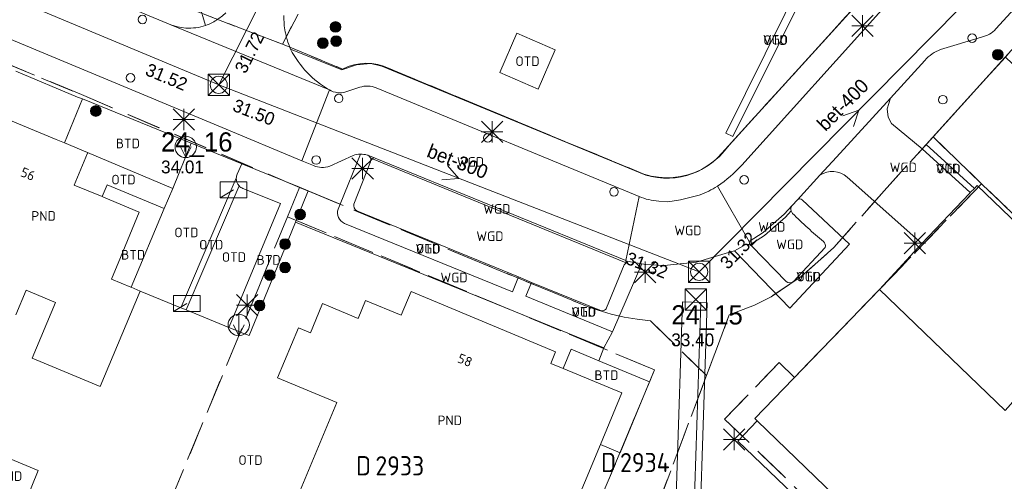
# Model space of a CAD drawing. Header units: metres. Extents: x 207644 to 210135, y 370459 to 373417.
# Tile 115 of 256: x 208417 to 208509, y 371834 to 371877. Entities that reach past the tile are written whole.
import ezdxf
from ezdxf.enums import TextEntityAlignment as Align

# ---------------------------------------------------------------- set-up
doc = ezdxf.new("R2010")
doc.units = ezdxf.units.M
doc.linetypes.add('HIDDEN2', pattern=[4.7625, 3.175, -1.5875])
for name, color, linetype in [('BTD', 7, 'Continuous'), ('combi_kolk', 7, 'Continuous'), ('CON_BxH300x300mm', 7, 'Continuous'), ('CON_BxH400x400mm', 7, 'Continuous'), ('DMM_BxH300x300mm', 7, 'Continuous'), ('DMM_BxH400x400mm', 7, 'Continuous'), ('GB', 1, 'Continuous'), ('INV_BxH300x300mm', 7, 'Continuous'), ('INV_BxH400x400mm', 7, 'Continuous'), ('KAD_perceelnummer', 212, 'Continuous'), ('KAD_sectie', 212, 'Continuous'), ('KAD_Vastgesteld_Perceel', 212, 'Continuous'), ('NAR', 7, 'Continuous'), ('NLV_inspectieput', 7, 'Continuous'), ('NNR_inspectieput', 7, 'Continuous'), ('NOD_inspectieput', 7, 'Continuous'), ('OTD', 7, 'Continuous'), ('PIJL', 7, 'Continuous'), ('PND', 7, 'Continuous'), ('VGO', 7, 'Continuous'), ('WGD', 7, 'Continuous')]:
    doc.layers.add(name, color=color, linetype=linetype)
for name, color, linetype, lineweight in [('GBOR', 7, 'Continuous', 25), ('GMV', 7, 'Continuous', 25), ('GP1', 7, 'Continuous', 30), ('Q21_lantaarnpaal', 1, 'Continuous', 0), ('Q23_kolk', 153, 'Continuous', 0), ('Q26_boom', 72, 'Continuous', 0), ('Q28_rioolput', 153, 'Continuous', 0), ('Q49_afvalbak-NGDW', 8, 'Continuous', 0)]:
    doc.layers.add(name, color=color, linetype=linetype, lineweight=lineweight)
doc.styles.add('ISO', font='isocpeur.ttf', dxfattribs={"height": 1})
doc.styles.add('ISOCP', font='ISOCP.shx', dxfattribs={"height": 1.8})

# ---------------------------------------------------------------- blocks, each defined once
blk = doc.blocks.new('ACMAP_ANN_TEMPLATE_Vastgesteld_Perceelnummer')
at = {"layer": 'KAD_perceelnummer', "style": 'ISOCP'}
blk.add_attdef('Perceelnummer', text='', height=1.8, dxfattribs=at).set_placement((0, 0), align=Align.MIDDLE)
at = {"layer": 'KAD_sectie', "style": 'ISOCP'}
blk.add_attdef('sectie', text='', height=1.8, dxfattribs=at).set_placement((-2.7, 0), align=Align.MIDDLE_RIGHT)
blk = doc.blocks.new('Q23')
blk.add_line((-1.25, -0.75), (0, 0))
blk.add_lwpolyline([(-1.25, -0.75), (1.25, -0.75), (1.25, 0.75), (-1.25, 0.75), (-1.25, -0.75)])
blk = doc.blocks.new('Q49')
blk.add_line((0, 1), (0, -1))
blk.add_lwpolyline([(-0.5, 0), (0, -1), (0.5, 0)])
blk.add_circle((0, 0), 1)
blk = doc.blocks.new('Q26')
blk.add_hatch(color=256).paths.add_polyline_path([(-0.452, -0.01, 1), (0.548, -0.01, 1)])
blk.add_circle((0.048, -0.01), 0.5)
blk = doc.blocks.new('Q21')
for p, q in [((-1, 1), (0, 0)), ((0, 1), (0, 0)), ((0, 0), (1, 1)), ((-1, 0), (0, 0)), ((-1, -1), (0, 0)), ((0, 0), (1, 0)), ((0, 0), (0, -1)), ((0, 0), (1, -1))]:
    blk.add_line(p, q)
blk = doc.blocks.new('Q28')
at = {"linetype": 'Continuous'}
for p, q in [((-1, -1), (1, 1)), ((-1, 1), (1, -1))]:
    blk.add_line(p, q, dxfattribs=at)
blk.add_lwpolyline([(1, 1), (1, -1), (-1, -1), (-1, 1)], close=True)

msp = doc.modelspace()

# ---------------------------------------------------------------- linework, layer by layer
at = {"layer": 'combi_kolk', "color": 253, "lineweight": 13}
for centre in [(208428.06, 371877.08), (208505.78, 371875.33), (208426.95, 371871.62), (208446.45, 371869.7), (208503.03, 371869.58), (208460.41, 371866.01), (208444.34, 371863.93), (208484.43, 371862.07), (208472.23, 371860.95)]:
    msp.add_circle(centre, 0.4, dxfattribs=at)
at = {"layer": 'CON_BxH300x300mm', "color": 253, "linetype": 'Continuous', "lineweight": 13}
for points in [[(208435.21, 371870.97), (208457.44, 371914.91)], [(208435.21, 371870.97), (208387.56, 371890.88)], [(208480.21, 371853.46), (208435.21, 371870.97)]]:
    msp.add_lwpolyline(points, dxfattribs=at)
at = {"layer": 'CON_BxH400x400mm', "color": 253, "linetype": 'Continuous', "lineweight": 13}
msp.add_lwpolyline([(208510.13, 371883.74), (208480.21, 371853.46)], dxfattribs=at)
at = {"layer": 'GB', "color": 253, "linetype": 'Continuous', "lineweight": 13}
for points in [[(208414.401, 371868.152), (208419.991, 371865.854)], [(208419.991, 371865.854), (208420.772, 371865.533)], [(208422.933, 371864.644), (208420.772, 371865.533)], [(208421.679, 371861.581), (208422.908, 371864.582)], [(208422.908, 371864.582), (208422.933, 371864.644)], [(208424.288, 371860.499), (208421.679, 371861.581)], [(208424.422, 371860.444), (208424.288, 371860.499)], [(208427.772, 371859.054), (208424.422, 371860.444)], [(208426.014, 371854.794), (208427.772, 371859.054)], [(208425.182, 371852.779), (208426.014, 371854.794)], [(208426.975, 371852.026), (208425.182, 371852.779)], [(208427.002, 371852.015), (208426.975, 371852.026)], [(208427.86, 371851.655), (208427.002, 371852.015)], [(208417.167, 371851.732), (208416.203, 371849.437)], [(208419.924, 371850.575), (208417.167, 371851.732)], [(208427.766, 371851.431), (208424.107, 371842.713)], [(208427.86, 371851.655), (208427.766, 371851.431)], [(208453.225, 371851.62), (208452.297, 371849.389)], [(208466.768, 371845.975), (208453.225, 371851.62)], [(208497.097, 371851.812), (208485.419, 371839.718), (208485.633, 371839.511)], [(208513.469, 371845.651), (208508.858, 371840.472), (208497.097, 371851.812)], [(208417.744, 371845.384), (208419.924, 371850.575)], [(208444.94, 371850.492), (208444.587, 371849.65)], [(208448.277, 371849.104), (208444.94, 371850.492)], [(208448.97, 371850.773), (208448.277, 371849.104)], [(208452.297, 371849.389), (208448.97, 371850.773)], [(208444.587, 371849.65), (208443.795, 371847.736)], [(208442.67, 371848.203), (208440.724, 371843.522)], [(208443.795, 371847.736), (208442.67, 371848.203)], [(208466.327, 371844.872), (208466.768, 371845.975)], [(208424.107, 371842.713), (208417.744, 371845.384)], [(208467.475, 371844.397), (208466.327, 371844.872)], [(208472.97, 371842.121), (208467.475, 371844.397)], [(208440.724, 371843.522), (208446.263, 371841.219)], [(208470.952, 371837.284), (208472.97, 371842.121)], [(208446.263, 371841.219), (208441.432, 371829.601)], [(208485.633, 371839.511), (208501.087, 371824.598), (208499.325, 371822.775)], [(208470.952, 371837.284), (208464.963, 371822.929)], [(208414.158, 371836.577), (208418.312, 371834.862)], [(208418.312, 371834.862), (208417.167, 371832.089)]]:
    msp.add_lwpolyline(points, dxfattribs=at)
at = {"layer": 'GBOR', "color": 253, "linetype": 'Continuous', "lineweight": 13}
for points in [[(208478.634, 371850.639), (208480.363, 371850.587)], [(208480.363, 371850.587), (208480.96, 371850.568)]]:
    msp.add_lwpolyline(points, dxfattribs=at)
at = {"layer": 'GMV', "color": 253, "linetype": 'Continuous', "lineweight": 13}
for points in [[(208430.728, 371876.595), (208387.669, 371894.508)], [(208435.542, 371866.966), (208387.426, 371887.033)], [(208492.625, 371884.772), (208483.37, 371866.125), (208482.697, 371866.459), (208491.952, 371885.106)], [(208515.922, 371884.893), (208508.005, 371876.217)], [(208482.326, 371864.57), (208495.802, 371879.396)], [(208433.367, 371878.517), (208433.986, 371876.533)], [(208497.606, 371878.29), (208484.19, 371863.448)], [(208430.728, 371876.595), (208431.026, 371876.49)], [(208445.58, 371870.492), (208430.728, 371876.595)], [(208431.026, 371876.49), (208431.337, 371876.403)], [(208431.337, 371876.403), (208431.733, 371876.325)], [(208431.733, 371876.325), (208432.135, 371876.286)], [(208501.461, 371865.393), (208511.208, 371876.148)], [(208463.141, 371875.808), (208461.539, 371872.113)], [(208466.72, 371874.256), (208463.141, 371875.808)], [(208502.821, 371874.272), (208506.647, 371875.435)], [(208441.873, 371874.494), (208441.946, 371874.306)], [(208441.946, 371874.306), (208446.737, 371872.389)], [(208465.118, 371870.561), (208466.72, 371874.256)], [(208498.138, 371869.735), (208501.356, 371873.251)], [(208446.737, 371872.389), (208448.121, 371872.846)], [(208448.121, 371872.846), (208449.462, 371872.966)], [(208449.462, 371872.966), (208450.499, 371872.718)], [(208450.499, 371872.718), (208474.148, 371862.953)], [(208422, 371869.824), (208416.221, 371872.255)], [(208461.539, 371872.113), (208465.118, 371870.561)], [(208445.58, 371870.492), (208442.991, 371863.863)], [(208448.435, 371870.736), (208447.117, 371870.301)], [(208474.585, 371860.509), (208449.963, 371870.693)], [(208420.772, 371865.533), (208422.444, 371869.643)], [(208422.444, 371869.643), (208422, 371869.824)], [(208432.628, 371865.501), (208422.444, 371869.643)], [(208493.068, 371864.195), (208498.138, 371869.735)], [(208497.819, 371868.726), (208498.138, 371869.735)], [(208497.91, 371867.953), (208497.819, 371868.726)], [(208498.214, 371867.348), (208497.91, 371867.953)], [(208442.991, 371863.863), (208435.542, 371866.966)], [(208501.088, 371864.981), (208498.214, 371867.348)], [(208432.628, 371865.501), (208430.903, 371861.274)], [(208432.628, 371865.501), (208437.363, 371863.575)], [(208501.461, 371865.393), (208501.088, 371864.981)], [(208505.582, 371860.872), (208501.088, 371864.981)], [(208505.988, 371861.277), (208501.461, 371865.393)], [(208422.933, 371864.644), (208430.903, 371861.274)], [(208445.604, 371863.368), (208447.79, 371864.367)], [(208446.589, 371859.791), (208448.498, 371864.484)], [(208449.142, 371864.387), (208449.117, 371864.396)], [(208449.167, 371864.376), (208449.142, 371864.387)], [(208449.167, 371864.376), (208473.348, 371854.518)], [(208473.357, 371854.299), (208449.455, 371864.088)], [(208449.456, 371863.916), (208449.455, 371864.088)], [(208491.521, 371862.499), (208493.068, 371864.195)], [(208437.363, 371863.575), (208436.947, 371862.59)], [(208442.767, 371861.377), (208437.363, 371863.575)], [(208442.991, 371863.863), (208444.082, 371863.408)], [(208447.879, 371859.81), (208449.429, 371863.747)], [(208449.429, 371863.747), (208449.456, 371863.916)], [(208436.856, 371862.24), (208431.671, 371850.095)], [(208491.521, 371862.499), (208489.409, 371860.207)], [(208494.073, 371862.332), (208501.072, 371856.106)], [(208424.288, 371860.499), (208424.749, 371861.611)], [(208424.749, 371861.611), (208430.096, 371859.381)], [(208430.903, 371861.274), (208430.096, 371859.381)], [(208432.155, 371849.897), (208437.124, 371861.503)], [(208440.99, 371859.844), (208437.469, 371861.273)], [(208443.603, 371861.032), (208442.767, 371861.377)], [(208484.887, 371856.294), (208481.92, 371861.496)], [(208505.582, 371860.872), (208505.988, 371861.277)], [(208505.988, 371861.277), (208506.256, 371861.545)], [(208506.256, 371861.545), (208517.914, 371850.325)], [(208442.401, 371858.097), (208443.603, 371861.032)], [(208446.589, 371859.791), (208443.603, 371861.032)], [(208474.585, 371860.509), (208473.348, 371854.518)], [(208480.223, 371860.647), (208478.452, 371860.198)], [(208505.522, 371860.809), (208501.072, 371856.106)], [(208505.582, 371860.872), (208505.522, 371860.809)], [(208427.002, 371852.015), (208430.096, 371859.381)], [(208436.537, 371849.111), (208440.99, 371859.844)], [(208446.589, 371859.791), (208446.405, 371859.34)], [(208477.281, 371860.018), (208476.417, 371860.077)], [(208478.452, 371860.198), (208477.281, 371860.018)], [(208488.91, 371859.665), (208488.157, 371858.848)], [(208489.409, 371860.207), (208488.91, 371859.665)], [(208494.299, 371856.042), (208489.864, 371860.187)], [(208463.295, 371852.975), (208448.133, 371859.177)], [(208488.157, 371858.848), (208486.199, 371857.128)], [(208488.281, 371858.575), (208486.323, 371856.855)], [(208488.817, 371859.164), (208488.281, 371858.575)], [(208442.401, 371858.097), (208439.772, 371851.682)], [(208443.457, 371857.666), (208442.401, 371858.097)], [(208471.274, 371846.328), (208443.457, 371857.666)], [(208446.983, 371858), (208462.712, 371851.579)], [(208486.199, 371857.128), (208484.887, 371856.294)], [(208486.323, 371856.855), (208484.968, 371855.991)], [(208484.508, 371855.988), (208483.506, 371855.433)], [(208484.968, 371855.991), (208484.887, 371856.294)], [(208485.143, 371855.857), (208484.968, 371855.991)], [(208488.342, 371852.545), (208485.143, 371855.857)], [(208494.299, 371856.042), (208488.702, 371850.054)], [(208492.008, 371855.749), (208489.041, 371852.568)], [(208497.097, 371851.812), (208501.072, 371856.106)], [(208483.259, 371855.352), (208481.095, 371854.713)], [(208483.506, 371855.433), (208483.259, 371855.352)], [(208488.702, 371850.054), (208483.506, 371855.433)], [(208473.193, 371854.106), (208471.539, 371850.076)], [(208472.096, 371847.829), (208474.829, 371854.209)], [(208473.357, 371854.299), (208473.193, 371854.106)], [(208473.357, 371854.299), (208473.348, 371854.518)], [(208474.829, 371854.209), (208473.787, 371854.405)], [(208474.829, 371854.209), (208475.217, 371854.155)], [(208475.217, 371854.155), (208476.929, 371854.044)], [(208476.929, 371854.044), (208478.751, 371854.244)], [(208478.751, 371854.244), (208479.952, 371854.376)], [(208479.952, 371854.376), (208481.095, 371854.713)], [(208462.712, 371851.579), (208463.295, 371852.975)], [(208464.499, 371852.451), (208463.295, 371852.975)], [(208464.499, 371852.451), (208463.961, 371851.169)], [(208464.499, 371852.451), (208470.892, 371849.862)], [(208431.671, 371850.095), (208427.86, 371851.655)], [(208439.772, 371851.682), (208438.052, 371847.482)], [(208463.961, 371851.169), (208472.096, 371847.829)], [(208477.575, 371818.072), (208478.634, 371850.639)], [(208479.336, 371818.991), (208480.363, 371850.587)], [(208479.935, 371819.017), (208480.96, 371850.568)], [(208432.155, 371849.897), (208431.671, 371850.095)], [(208436.167, 371848.254), (208432.155, 371849.897)], [(208436.167, 371848.254), (208436.537, 371849.111)], [(208437.182, 371847.838), (208436.167, 371848.254)], [(208437.227, 371847.82), (208437.182, 371847.838)], [(208438.052, 371847.482), (208437.227, 371847.82)], [(208471.274, 371846.328), (208472.096, 371847.829)], [(208467.475, 371844.397), (208468.235, 371846.22)], [(208468.235, 371846.22), (208470.824, 371845.14)], [(208470.824, 371845.14), (208471.274, 371846.328)], [(208475.571, 371843.161), (208470.824, 371845.14)], [(208472.797, 371836.521), (208475.571, 371843.161)], [(208470.952, 371837.284), (208472.797, 371836.521)]]:
    msp.add_lwpolyline(points, dxfattribs=at)
for points in [[(208434.991, 371877.028, -0.058683), (208433.986, 371876.533)], [(208435.878, 371877.714, -0.045131), (208434.991, 371877.028)], [(208441.316, 371877.45, 0.053108), (208441.44, 371875.943)], [(208433.073, 371876.318, -0.042667), (208432.135, 371876.286)], [(208433.986, 371876.533, -0.060253), (208433.073, 371876.318)], [(208506.647, 371875.435, 0.166376), (208508.005, 371876.217)], [(208441.44, 371875.943, 0.017279), (208441.542, 371875.477)], [(208441.542, 371875.477, 0.037806), (208441.873, 371874.494)], [(208441.946, 371874.306, 0.14581), (208445.58, 371870.492)], [(208501.356, 371873.251, -0.134377), (208502.821, 371874.272)], [(208447.117, 371870.301, -0.210218), (208445.58, 371870.492)], [(208449.963, 371870.693, 0.186518), (208448.435, 371870.736)], [(208448.498, 371864.484, 0.08064), (208447.79, 371864.367)], [(208449.117, 371864.396, 0.067633), (208448.498, 371864.484)], [(208449.455, 371864.088, 0.180556), (208449.167, 371864.376)], [(208474.148, 371862.953, 0.344955), (208482.326, 371864.57)], [(208444.082, 371863.408, 0.203677), (208445.604, 371863.368)], [(208481.92, 371861.496, 0.068691), (208484.19, 371863.448)], [(208437.124, 371861.503, -0.212322), (208436.856, 371862.24)], [(208436.856, 371862.24, -0.093882), (208436.947, 371862.59)], [(208491.521, 371862.499, -0.344448), (208494.073, 371862.332)], [(208437.124, 371861.503, 0.109699), (208437.469, 371861.273)], [(208481.92, 371861.496, -0.067641), (208480.223, 371860.647)], [(208474.585, 371860.509, 0.081954), (208476.417, 371860.077)], [(208489.864, 371860.187, 0.360419), (208489.409, 371860.207)], [(208448.133, 371859.177, -0.29676), (208447.879, 371859.81)], [(208488.817, 371859.164, -0.249428), (208488.91, 371859.665)], [(208446.405, 371859.34, 0.413171), (208446.983, 371858)], [(208488.955, 371858.932, -0.123239), (208488.817, 371859.164)], [(208491.861, 371856.287, -0.023606), (208488.955, 371858.932)], [(208484.968, 371855.991, 0.154341), (208484.508, 371855.988)], [(208492.008, 371855.749, 0.317503), (208491.861, 371856.287)], [(208473.787, 371854.405, 0.237673), (208473.357, 371854.299)], [(208489.041, 371852.568, -0.381984), (208488.342, 371852.545)], [(208471.539, 371850.076, -0.429238), (208470.892, 371849.862)]]:
    msp.add_lwpolyline(points, format="xyb", dxfattribs=at)
at = {"layer": 'GP1', "color": 253, "linetype": 'Continuous', "lineweight": 13}
for points in [[(208483.826, 371837.587), (208485.633, 371839.511)], [(208499.325, 371822.775), (208483.826, 371837.587)]]:
    msp.add_lwpolyline(points, dxfattribs=at)
at = {"layer": 'KAD_Vastgesteld_Perceel', "color": 253, "linetype": 'HIDDEN2', "lineweight": 13}
for points in [[(208442.762, 371861.361), (208441.644, 371858.613), (208438.964, 371852.025), (208430.707, 371832.027), (208430.473, 371831.475), (208428.681, 371827.251), (208412.538, 371834.033), (208413.752, 371836.98), (208360.53, 371861.671), (208372.043, 371888.466), (208372.972, 371890.623), (208375.56, 371889.415), (208379.035, 371888.037), (208422.347, 371870.053), (208442.762, 371861.361)], [(208506.757, 371861.618), (208506.658, 371861.713), (208502.11, 371866.087), (208508.893, 371873.561), (208533.826, 371849.509), (208526.877, 371842.27), (208506.757, 371861.618)], [(208441.644, 371858.613), (208442.762, 371861.361), (208443.923, 371860.878), (208459.601, 371854.367), (208469.568, 371850.276), (208470.75, 371849.858), (208471.954, 371849.508), (208473.175, 371849.226), (208474.411, 371849.014), (208475.657, 371848.873), (208480.894, 371843.738), (208472.757, 371822.077), (208468.653, 371811.241), (208467.295, 371809.847), (208462.543, 371811.989), (208476.031, 371844.28), (208441.644, 371858.613)], [(208462.543, 371811.989), (208428.681, 371827.251), (208430.473, 371831.475), (208430.707, 371832.027), (208438.964, 371852.025), (208441.644, 371858.613), (208476.031, 371844.28), (208462.543, 371811.989)]]:
    msp.add_lwpolyline(points, close=True, dxfattribs=at)
for points in [[(208515.625, 371880.979), (208508.893, 371873.561), (208502.11, 371866.087), (208497.539, 371861.05), (208492.809, 371855.737), (208489.749, 371853.013), (208486.941, 371851.129), (208485.384, 371850.345), (208483.027, 371849.426), (208480.894, 371843.738), (208475.657, 371848.873), (208474.411, 371849.014), (208473.175, 371849.226), (208471.954, 371849.508), (208470.75, 371849.858), (208469.568, 371850.276), (208459.601, 371854.367), (208443.923, 371860.878), (208442.762, 371861.361), (208422.347, 371870.053), (208379.035, 371888.037)], [(208446.441, 371884.887), (208441.17, 371874.763), (208431.696, 371878.409)], [(208495.774, 371879.379), (208488.582, 371871.451), (208483.006, 371865.326), (208482.585, 371864.774), (208482.112, 371864.266), (208481.591, 371863.807), (208481.028, 371863.401), (208480.427, 371863.053), (208479.795, 371862.765), (208479.138, 371862.541), (208478.462, 371862.383), (208477.773, 371862.292), (208477.079, 371862.269), (208476.386, 371862.315), (208475.701, 371862.429), (208475.031, 371862.609), (208460.29, 371868.714), (208450.658, 371872.722), (208450.114, 371872.872), (208449.556, 371872.96), (208448.991, 371872.984), (208448.428, 371872.944), (208447.873, 371872.84), (208447.333, 371872.674), (208446.815, 371872.448), (208441.873, 371874.494), (208441.17, 371874.763), (208446.441, 371884.887)], [(208431.696, 371878.409), (208441.17, 371874.763), (208441.873, 371874.494), (208446.815, 371872.448), (208447.333, 371872.674), (208447.873, 371872.84), (208448.428, 371872.944), (208448.991, 371872.984), (208449.556, 371872.96), (208450.114, 371872.872), (208450.658, 371872.722), (208460.29, 371868.714), (208475.031, 371862.609), (208475.701, 371862.429), (208476.386, 371862.315), (208477.079, 371862.269), (208477.773, 371862.292), (208478.462, 371862.383), (208479.138, 371862.541), (208479.795, 371862.765), (208480.427, 371863.053), (208481.028, 371863.401), (208481.591, 371863.807), (208482.112, 371864.266), (208482.585, 371864.774), (208483.006, 371865.326), (208488.582, 371871.451), (208495.774, 371879.379)], [(208472.757, 371822.077), (208480.894, 371843.738), (208483.027, 371849.426), (208485.384, 371850.345), (208486.941, 371851.129), (208489.749, 371853.013), (208492.809, 371855.737), (208497.539, 371861.05), (208502.11, 371866.087), (208506.658, 371861.713), (208497.097, 371851.812), (208497.097, 371851.812), (208489.144, 371843.576), (208487.699, 371844.958), (208482.591, 371839.668), (208498.258, 371824.549)], [(208498.258, 371824.549), (208482.591, 371839.668), (208487.699, 371844.958), (208489.144, 371843.576), (208497.097, 371851.812), (208497.097, 371851.812), (208506.658, 371861.713), (208506.757, 371861.618), (208526.877, 371842.27)]]:
    msp.add_lwpolyline(points, dxfattribs=at)
at = {"layer": 'NOD_inspectieput', "color": 253, "lineweight": 13}
for centre in [(208435.21, 371870.97), (208480.21, 371853.46)]:
    msp.add_circle(centre, 0.8, dxfattribs=at)
at = {"layer": 'PIJL', "color": 253, "lineweight": 13}
for points in [[(208493.65, 371868.08), (208495.17, 371868.6), (208494.67, 371867.07)], [(208456.63, 371863.41), (208457.71, 371862.21), (208456.11, 371862.07)]]:
    msp.add_lwpolyline(points, dxfattribs=at)

# ---------------------------------------------------------------- block references
at = {"layer": 'KAD_Vastgesteld_Perceel', "color": 253, "linetype": 'HIDDEN2', "lineweight": 13}
ref = msp.add_blockref('ACMAP_ANN_TEMPLATE_Vastgesteld_Perceelnummer', (208452.17, 371835.301), dxfattribs=at)
ref.add_attrib('Perceelnummer', '2933', dxfattribs={"layer": 'KAD_perceelnummer', "lineweight": 13, "height": 1.8, "style": 'ISOCP'}).set_placement((208452.17, 371835.301), align=Align.MIDDLE)
ref.add_attrib('sectie', 'D', dxfattribs={"layer": 'KAD_sectie', "lineweight": 13, "height": 1.8, "style": 'ISOCP'}).set_placement((208449.47, 371835.301), align=Align.MIDDLE_RIGHT)
ref = msp.add_blockref('ACMAP_ANN_TEMPLATE_Vastgesteld_Perceelnummer', (208475.123, 371835.604), dxfattribs=at)
ref.add_attrib('Perceelnummer', '2934', dxfattribs={"layer": 'KAD_perceelnummer', "lineweight": 13, "height": 1.8, "style": 'ISOCP'}).set_placement((208475.123, 371835.604), align=Align.MIDDLE)
ref.add_attrib('sectie', 'D', dxfattribs={"layer": 'KAD_sectie', "lineweight": 13, "height": 1.8, "style": 'ISOCP'}).set_placement((208472.423, 371835.604), align=Align.MIDDLE_RIGHT)
at = {"layer": 'Q21_lantaarnpaal', "color": 253}
for p in [(208495.508, 371876.495), (208431.953, 371867.73), (208460.834, 371866.576), (208448.692, 371863.133), (208500.411, 371856.135), (208475.147, 371853.441), (208437.889, 371850.339), (208483.472, 371837.767)]:
    msp.add_blockref('Q21', p, dxfattribs=at)
at = {"layer": 'Q23_kolk', "color": 253}
for p in [(208436.608, 371861.143), (208432.227, 371850.507)]:
    msp.add_blockref('Q23', p, dxfattribs=at)
at = {"layer": 'Q26_boom', "color": 253}
for p in [(208446.102, 371876.399), (208444.91, 371874.888), (208446.164, 371875.074), (208508.133, 371873.803), (208423.65, 371868.529), (208442.785, 371858.832), (208441.373, 371856.071), (208441.373, 371853.878), (208439.948, 371853.154), (208438.994, 371850.313)]:
    msp.add_blockref('Q26', p, dxfattribs=at)
at = {"layer": 'Q28_rioolput', "color": 253}
for p in [(208435.207, 371870.966), (208480.208, 371853.463), (208479.891, 371850.874)]:
    msp.add_blockref('Q28', p, dxfattribs=at)
at = {"layer": 'Q49_afvalbak-NGDW', "color": 253}
for p in [(208432.122, 371865.156), (208437.082, 371848.48)]:
    msp.add_blockref('Q49', p, dxfattribs=at)

# ---------------------------------------------------------------- texts
at = {"layer": 'BTD', "color": 253, "linetype": 'Continuous', "lineweight": 13, "style": 'ISO'}
for p in [(208426.7, 371865.482), (208427.192, 371855.058), (208439.885, 371854.57), (208471.523, 371843.785)]:
    msp.add_text('BTD', height=0.9, dxfattribs=at).set_placement(p, align=Align.MIDDLE_CENTER)
at = {"layer": 'DMM_BxH300x300mm', "color": 253, "lineweight": 13}
msp.add_text('bet-300', height=1.3, rotation=338.74, dxfattribs=at).set_placement((208454.6, 371864.26))
at = {"layer": 'DMM_BxH400x400mm', "color": 253, "lineweight": 13}
msp.add_text('bet-400', height=1.3, rotation=45.34, dxfattribs=at).set_placement((208492.05, 371866.55))
at = {"layer": 'INV_BxH300x300mm', "color": 253, "lineweight": 13}
for s, rotation, p in [('31.72', 63.16, (208437.72, 371871.94)), ('31.52', 337.32, (208428.24, 371871.93)), ('31.50', 338.74, (208436.42, 371868.57)), ('31.32', 338.74, (208473.22, 371854.25))]:
    msp.add_text(s, height=1.2, rotation=rotation, dxfattribs=at).set_placement(p)
at = {"layer": 'INV_BxH400x400mm', "color": 253, "lineweight": 13}
msp.add_text('31.32', height=1.2, rotation=45.34, dxfattribs=at).set_placement((208482.9, 371853.62))
at = {"layer": 'NAR', "color": 253, "linetype": 'Continuous', "lineweight": 13, "style": 'ISO'}
for s, rotation, p in [('56', 337.6, (208417.343, 371862.618)), ('58', 337.4, (208458.278, 371845.18))]:
    msp.add_text(s, height=0.9, rotation=rotation, dxfattribs=at).set_placement(p, align=Align.MIDDLE_CENTER)
at = {"layer": 'NLV_inspectieput', "color": 253, "lineweight": 13}
for s, p in [('34.01', (208429.81, 371862.68)), ('33.40', (208477.6, 371846.49))]:
    msp.add_text(s, height=1.2, dxfattribs=at).set_placement(p)
at = {"layer": 'NNR_inspectieput', "color": 253, "lineweight": 13}
for s, p in [('24_16', (208429.81, 371864.72)), ('24_15', (208477.6, 371848.53))]:
    msp.add_text(s, height=1.8, dxfattribs=at).set_placement(p)
at = {"layer": 'OTD', "color": 253, "linetype": 'Continuous', "lineweight": 13, "style": 'ISO'}
for p in [(208487.352, 371875.159), (208464.13, 371873.184), (208503.538, 371863.123), (208426.291, 371862.096), (208432.183, 371857.148), (208434.506, 371856.002), (208454.817, 371855.623), (208436.638, 371854.843), (208490.456, 371853.008), (208469.395, 371849.703), (208438.185, 371835.831)]:
    msp.add_text('OTD', height=0.9, dxfattribs=at).set_placement(p, align=Align.MIDDLE_CENTER)
at = {"layer": 'PND', "color": 253, "linetype": 'Continuous', "lineweight": 13, "style": 'ISO'}
for p in [(208418.807, 371858.693), (208456.847, 371839.555), (208415.663, 371834.333)]:
    msp.add_text('PND', height=0.9, dxfattribs=at).set_placement(p, align=Align.MIDDLE_CENTER)
at = {"layer": 'VGO', "color": 253, "linetype": 'Continuous', "lineweight": 13, "style": 'ISO'}
for p in [(208487.356, 371875.196), (208503.538, 371863.123), (208454.817, 371855.623), (208490.456, 371853.008), (208469.395, 371849.703)]:
    msp.add_text('VGO', height=0.9, dxfattribs=at).set_placement(p, align=Align.MIDDLE_CENTER)
at = {"layer": 'WGD', "color": 253, "linetype": 'Continuous', "lineweight": 13, "style": 'ISO'}
for p in [(208458.788, 371863.749), (208499.325, 371863.243), (208461.262, 371859.349), (208479.158, 371857.333), (208487.013, 371857.664), (208460.613, 371856.795), (208488.691, 371856.03), (208457.249, 371852.927)]:
    msp.add_text('WGD', height=0.9, dxfattribs=at).set_placement(p, align=Align.MIDDLE_CENTER)

doc.saveas('drawing.dxf')
